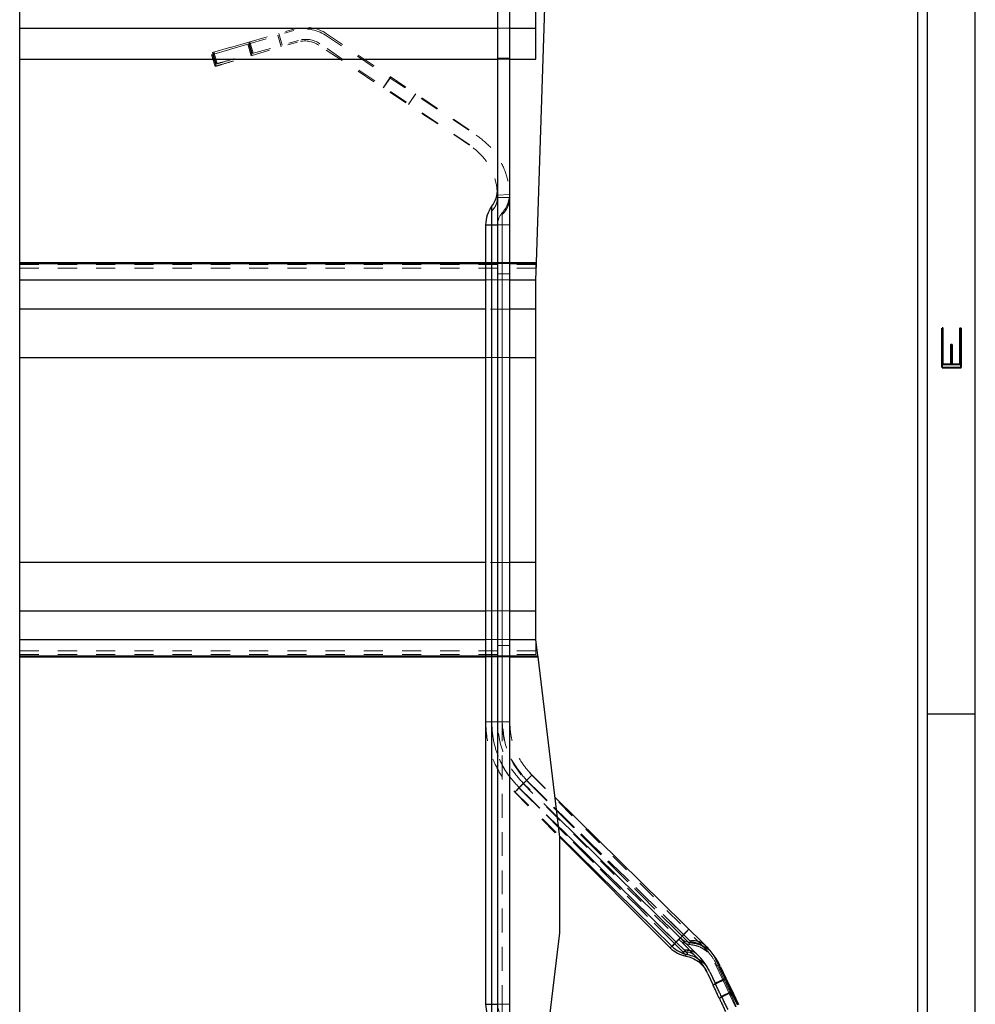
# Model space of a CAD drawing. Header units: inches. Extents: x 7.3 to 43.3, y -43.5 to -20.4.
# Tile 135 of 136: x 37.6 to 42.6, y -29.4 to -24.3. Entities that reach past the tile are written whole.
import ezdxf

# ---------------------------------------------------------------- set-up
doc = ezdxf.new("R2010")
doc.units = ezdxf.units.IN
doc.header["$LTSCALE"] = 0.5
doc.header["$MEASUREMENT"] = 0
doc.linetypes.add('HIDDEN', pattern=[0.225, 0.15, -0.075])
for name, color, linetype in [('APP-M-S', 30, 'Continuous'), ('PUN-M-S2', 1, 'Continuous'), ('SID-M-D', 42, 'Continuous'), ('SID-M-S', 105, 'Continuous')]:
    doc.layers.add(name, color=color, linetype=linetype)
doc.styles.add('R', font='ROMAND.SHX')

# ---------------------------------------------------------------- blocks, each defined once
blk = doc.blocks.new('*U11')
at = {"layer": 'SID-M-S'}
for p, q in [((0.25, 0), (0.25, 22)), ((0.3, 0), (0.3, 22)), ((0.55, 0), (0.55, 22)), ((0.3, 15), (0.55, 15))]:
    blk.add_line(p, q, dxfattribs=at)
at = {"layer": 'SID-M-D', "style": 'R', "width": 4}
blk.add_text('E', height=0.1, rotation=90, dxfattribs=at).set_placement((0.4762, 16.7428))

msp = doc.modelspace()

# ---------------------------------------------------------------- linework, layer by layer
at = {"layer": 'APP-M-S', "linetype": 'Continuous', "lineweight": 25}
for p, q in [((40.1432, -31.3478), (40.1432, -23.1478)), ((40.2062, -31.3478), (40.2062, -23.1478)), ((40.1117, -25.2608), (40.1117, -25.3552)), ((40.0802, -25.3552), (40.0802, -29.4308)), ((40.0802, -25.3552), (40.1117, -25.3552)), ((40.1117, -25.3552), (40.1432, -25.3552)), ((40.1117, -25.3552), (40.1117, -29.4308)), ((40.4431, -28.3504), (41.2298, -29.1234)), ((41.1856, -29.1684), (40.4552, -28.4506)), ((40.4613, -28.5007), (41.0771, -29.1059)), ((40.4673, -28.5508), (41.055, -29.1283)), ((40.4682, -28.5576), (41.0461, -29.1355)), ((41.0461, -29.1355), (41.0541, -29.1275)), ((41.055, -29.1283), (41.0771, -29.1059)), ((41.0771, -29.1059), (41.0992, -29.0834)), ((41.0771, -29.1059), (41.1203, -29.1483)), ((41.3324, -29.2962), (41.2761, -29.1781)), ((41.3092, -29.2347), (41.3373, -29.2938)), ((41.2422, -29.2708), (41.2699, -29.3301)), ((41.2523, -29.2619), (41.2805, -29.3209)), ((41.2699, -29.3301), (41.2821, -29.3244)), ((41.2805, -29.3209), (41.3324, -29.2962)), ((41.3373, -29.2938), (41.3324, -29.2962)), ((41.3652, -29.365), (41.3324, -29.2962)), ((41.3373, -29.2938), (41.3764, -29.3757)), ((41.3652, -29.365), (41.3133, -29.3897)), ((41.3981, -29.4338), (41.3652, -29.365)), ((41.3764, -29.3757), (41.3652, -29.365)), ((41.3764, -29.3757), (41.403, -29.4314)), ((40.0802, -29.4308), (40.1117, -29.4308)), ((40.1117, -29.4308), (40.1432, -29.4308)), ((40.1117, -29.4308), (40.1117, -29.5253)), ((41.315, -29.3932), (41.3021, -29.3992))]:
    msp.add_line(p, q, dxfattribs=at)
at = {"layer": 'APP-M-S', "linetype": 'HIDDEN', "lineweight": 18}
for p, q in [((38.8357, -24.4116), (39.0778, -24.3398)), ((38.8413, -24.4005), (39.0841, -24.3308)), ((40.2062, -24.3272), (40.1432, -24.3272)), ((40.2062, -24.3272), (40.1432, -24.3272)), ((40.2062, -24.3272), (40.1432, -24.3272)), ((40.2062, -24.3272), (40.1432, -24.3272)), ((40.1432, -24.328), (40.2062, -24.328)), ((40.1432, -24.328), (40.2062, -24.328)), ((40.2062, -24.328), (40.1432, -24.328)), ((40.2062, -24.328), (40.1432, -24.328)), ((40.2062, -24.328), (40.1432, -24.328)), ((40.2062, -24.328), (40.1432, -24.328)), ((40.2062, -24.328), (40.1432, -24.328)), ((40.2062, -24.328), (40.1432, -24.328)), ((38.8477, -24.3986), (38.865, -24.4592)), ((38.8587, -24.461), (39.1014, -24.3914)), ((39.0109, -24.4253), (38.993, -24.3649)), ((39.0109, -24.4253), (38.993, -24.3649)), ((39.0164, -24.4158), (38.999, -24.3552)), ((39.0164, -24.4158), (38.999, -24.3552)), ((39.0164, -24.4158), (38.999, -24.3552)), ((39.0164, -24.4158), (38.999, -24.3552)), ((39.0164, -24.4158), (38.999, -24.3552)), ((39.0164, -24.4158), (38.999, -24.3552)), ((39.2424, -24.3644), (40.0312, -24.8865)), ((39.2484, -24.3569), (40.0326, -24.8858)), ((38.8357, -24.4116), (38.6469, -24.4675)), ((38.6469, -24.4675), (38.8357, -24.4116)), ((38.8413, -24.4005), (38.6521, -24.4547)), ((38.6521, -24.4547), (38.8413, -24.4005)), ((38.8535, -24.472), (38.8357, -24.4116)), ((38.8535, -24.472), (38.8357, -24.4116)), ((38.8587, -24.461), (38.8413, -24.4005)), ((38.8587, -24.461), (38.8413, -24.4005)), ((38.8587, -24.461), (38.8413, -24.4005)), ((38.8587, -24.461), (38.8413, -24.4005)), ((38.8587, -24.461), (38.8413, -24.4005)), ((38.8587, -24.461), (38.8413, -24.4005)), ((38.842, -24.4097), (38.8599, -24.4701)), ((38.8535, -24.472), (39.0957, -24.4002)), ((39.9964, -24.9391), (39.2076, -24.417)), ((39.9974, -24.9381), (39.2132, -24.4091)), ((38.6469, -24.4675), (38.6536, -24.4655)), ((38.6469, -24.4675), (38.6479, -24.4672)), ((38.6648, -24.5279), (38.6469, -24.4675)), ((38.6479, -24.4672), (38.6658, -24.5276)), ((38.6521, -24.4547), (38.6588, -24.4528)), ((38.6521, -24.4547), (38.653, -24.4544)), ((38.6694, -24.5153), (38.6521, -24.4547)), ((38.653, -24.4544), (38.6704, -24.515)), ((38.653, -24.4544), (38.6704, -24.515)), ((38.653, -24.4544), (38.6704, -24.515)), ((38.6715, -24.5259), (38.6536, -24.4655)), ((38.6762, -24.5133), (38.6588, -24.4528)), ((40.1432, -24.4846), (40.2062, -24.4846)), ((40.1432, -24.4894), (40.2062, -24.4894)), ((40.1432, -24.4894), (40.2062, -24.4894)), ((39.5798, -24.5878), (39.545, -24.6403)), ((39.5798, -24.5878), (39.545, -24.6403)), ((39.5839, -24.5831), (39.5486, -24.6354)), ((39.5839, -24.5831), (39.5486, -24.6354)), ((39.5839, -24.5831), (39.5486, -24.6354)), ((39.5839, -24.5831), (39.5486, -24.6354)), ((39.5839, -24.5831), (39.5486, -24.6354)), ((39.5839, -24.5831), (39.5486, -24.6354)), ((39.6763, -24.7272), (39.7111, -24.6747)), ((39.6792, -24.7234), (39.7144, -24.6712)), ((40.1388, -25.1698), (40.1386, -25.1696)), ((40.1432, -25.2122), (40.1363, -25.2122)), ((40.2059, -25.1977), (40.143, -25.2001)), ((40.1432, -25.2122), (40.2062, -25.2122)), ((40.2046, -25.2048), (40.2042, -25.2067)), ((40.2062, -25.2122), (40.2044, -25.2122)), ((40.1117, -25.3552), (40.1117, -25.2608)), ((40.1117, -25.3552), (40.1117, -25.2608)), ((40.1117, -25.3552), (40.1117, -25.2608)), ((40.1117, -25.3552), (40.1117, -25.2608)), ((40.1117, -25.2837), (40.1117, -25.3552)), ((40.1117, -25.3552), (40.1117, -25.2837)), ((40.1117, -25.2837), (40.1117, -25.3552)), ((40.1117, -25.3552), (40.1117, -25.2837)), ((40.1117, -25.2837), (40.1117, -25.3552)), ((40.1117, -25.3552), (40.1117, -25.2837)), ((40.1668, -25.3552), (40.1668, -25.2927)), ((40.1668, -25.3552), (40.1668, -25.2927)), ((40.1668, -25.3552), (40.1668, -25.2927)), ((40.1668, -25.3552), (40.1668, -25.2927)), ((40.1668, -25.3552), (40.1668, -25.3016)), ((40.1668, -25.3016), (40.1668, -25.3552)), ((40.1668, -25.3552), (40.1668, -25.3016)), ((40.1668, -25.3016), (40.1668, -25.3552)), ((40.1668, -25.3552), (40.1668, -25.3016)), ((40.1668, -25.3016), (40.1668, -25.3552)), ((40.1117, -25.3552), (40.0802, -25.3552)), ((40.1117, -25.3552), (40.0802, -25.3552)), ((40.1117, -25.3552), (40.0802, -25.3552)), ((40.1117, -25.3552), (40.0802, -25.3552)), ((40.1117, -25.3552), (40.0802, -25.3552)), ((40.1117, -25.3552), (40.0802, -25.3552)), ((40.1117, -25.3552), (40.0802, -25.3552)), ((40.1117, -25.3552), (40.1432, -25.3552)), ((40.1117, -25.3552), (40.1117, -27.9544)), ((40.1117, -27.9544), (40.1117, -25.3552)), ((40.1117, -25.3552), (40.1432, -25.3552)), ((40.1117, -25.3552), (40.1432, -25.3552)), ((40.1117, -25.3552), (40.1117, -27.9544)), ((40.1117, -27.9544), (40.1117, -25.3552)), ((40.1117, -25.3552), (40.1432, -25.3552)), ((40.1117, -25.3552), (40.1432, -25.3552)), ((40.1117, -25.3552), (40.1117, -29.4308)), ((40.1117, -29.4308), (40.1117, -25.3552)), ((40.1117, -25.3552), (40.1432, -25.3552)), ((40.1117, -25.3552), (40.1432, -25.3552)), ((40.1117, -25.3552), (40.1432, -25.3552)), ((40.1117, -25.3552), (40.1117, -29.4308)), ((40.1117, -29.4308), (40.1117, -25.3552)), ((40.1117, -25.3552), (40.1432, -25.3552)), ((40.1117, -25.3552), (40.1432, -25.3552)), ((40.1117, -25.3552), (40.1117, -29.4308)), ((40.1117, -29.4308), (40.1117, -25.3552)), ((40.1117, -25.3552), (40.1432, -25.3552)), ((40.1117, -25.3552), (40.1432, -25.3552)), ((40.1117, -25.3552), (40.1117, -29.4308)), ((40.1117, -29.4308), (40.1117, -25.3552)), ((40.1117, -25.3552), (40.1432, -25.3552)), ((40.1117, -29.4308), (40.1117, -25.3552)), ((40.1668, -25.3552), (40.1432, -25.3552)), ((40.1668, -25.3552), (40.1432, -25.3552)), ((40.1668, -25.3552), (40.1432, -25.3552)), ((40.1668, -25.3552), (40.1432, -25.3552)), ((40.1668, -25.3552), (40.1432, -25.3552)), ((40.1668, -25.3552), (40.1432, -25.3552)), ((40.1668, -25.3552), (40.1432, -25.3552)), ((40.2062, -25.3552), (40.1668, -25.3552)), ((40.1668, -27.9544), (40.1668, -25.3552)), ((40.1668, -25.3552), (40.1668, -27.9544)), ((40.2062, -25.3552), (40.1668, -25.3552)), ((40.2062, -25.3552), (40.1668, -25.3552)), ((40.1668, -27.9544), (40.1668, -25.3552)), ((40.1668, -25.3552), (40.1668, -27.9544)), ((40.2062, -25.3552), (40.1668, -25.3552)), ((40.2062, -25.3552), (40.1668, -25.3552)), ((40.1668, -29.4308), (40.1668, -25.3552)), ((40.1668, -25.3552), (40.1668, -29.4308)), ((40.2062, -25.3552), (40.1668, -25.3552)), ((40.2062, -25.3552), (40.1668, -25.3552)), ((40.2062, -25.3552), (40.1668, -25.3552)), ((40.1668, -29.4308), (40.1668, -25.3552)), ((40.1668, -25.3552), (40.1668, -29.4308)), ((40.2062, -25.3552), (40.1668, -25.3552)), ((40.1668, -29.4308), (40.1668, -25.3552)), ((40.2062, -25.3552), (40.1668, -25.3552)), ((40.1668, -25.3552), (40.1668, -29.4308)), ((40.2062, -25.3552), (40.1668, -25.3552)), ((40.1668, -29.4308), (40.1668, -25.3552)), ((40.2062, -25.3552), (40.1668, -25.3552)), ((40.1668, -25.3552), (40.1668, -29.4308)), ((40.2062, -25.3552), (40.1668, -25.3552)), ((40.1668, -29.4308), (40.1668, -25.3552)), ((40.2062, -25.3552), (40.1668, -25.3552)), ((40.1668, -25.3552), (40.1668, -29.4308)), ((40.1432, -25.5528), (40.2062, -25.5528)), ((40.2062, -25.5528), (40.1432, -25.5528)), ((40.1432, -25.5528), (40.2062, -25.5528)), ((40.2062, -25.5528), (40.1432, -25.5528)), ((40.1432, -25.5528), (40.2062, -25.5528)), ((40.2062, -25.5528), (40.1432, -25.5528)), ((40.1432, -25.5528), (40.2062, -25.5528)), ((40.2062, -25.5528), (40.1432, -25.5528)), ((40.1432, -25.5528), (40.2062, -25.5528)), ((40.2062, -25.5528), (40.1432, -25.5528)), ((40.1432, -25.5528), (40.2062, -25.5528)), ((40.2062, -25.5528), (40.1432, -25.5528)), ((40.1432, -25.5528), (40.2062, -25.5528)), ((40.2062, -25.5528), (40.1432, -25.5528)), ((40.2062, -25.5528), (40.1432, -25.5528)), ((40.2062, -25.5528), (40.1432, -25.5528)), ((40.2062, -25.5528), (40.1432, -25.5528)), ((40.2062, -25.5528), (40.1432, -25.5528)), ((40.2062, -25.5528), (40.1432, -25.5528)), ((40.2062, -25.5528), (40.1432, -25.5528)), ((40.2062, -25.5528), (40.1432, -25.5528)), ((40.2062, -25.5528), (40.1432, -25.5528)), ((40.2062, -25.5528), (40.1432, -25.5528)), ((40.2062, -25.5572), (40.1432, -25.5572)), ((40.1432, -25.5572), (40.2062, -25.5572)), ((40.2062, -25.5572), (40.1432, -25.5572)), ((40.1432, -25.5572), (40.2062, -25.5572)), ((40.2062, -25.5572), (40.1432, -25.5572)), ((40.1432, -25.5572), (40.2062, -25.5572)), ((40.2062, -25.5572), (40.1432, -25.5572)), ((40.1432, -25.5572), (40.2062, -25.5572)), ((40.2062, -25.5572), (40.1432, -25.5572)), ((40.1432, -25.5572), (40.2062, -25.5572)), ((40.2062, -25.5572), (40.1432, -25.5572)), ((40.1432, -25.5572), (40.2062, -25.5572)), ((40.2062, -25.5572), (40.1432, -25.5572)), ((40.1432, -25.5572), (40.2062, -25.5572)), ((40.2062, -25.5572), (40.1432, -25.5572)), ((40.2062, -25.5572), (40.1432, -25.5572)), ((40.2062, -25.5572), (40.1432, -25.5572)), ((40.2062, -25.5572), (40.1432, -25.5572)), ((40.2062, -25.5572), (40.1432, -25.5572)), ((40.2062, -25.5572), (40.1432, -25.5572)), ((40.2062, -25.5572), (40.1432, -25.5572)), ((40.2062, -25.5572), (40.1432, -25.5572)), ((40.2062, -25.5572), (40.1432, -25.5572)), ((40.2062, -25.6114), (40.1432, -25.6114)), ((40.2062, -25.6114), (40.1432, -25.6114)), ((40.1432, -25.6433), (40.2062, -25.6433)), ((40.2062, -25.7968), (40.1432, -25.7968)), ((40.1432, -25.7968), (40.2062, -25.7968)), ((40.1432, -26.0488), (40.2062, -26.0488)), ((40.2062, -26.0488), (40.1432, -26.0488)), ((40.2062, -27.1218), (40.1432, -27.1218)), ((40.1432, -27.1218), (40.2062, -27.1218)), ((40.1432, -27.3738), (40.2062, -27.3738)), ((40.2062, -27.3738), (40.1432, -27.3738)), ((40.1432, -27.5233), (40.2062, -27.5233)), ((40.1432, -27.5552), (40.2062, -27.5552)), ((40.2062, -27.5552), (40.1432, -27.5552)), ((40.1432, -27.6095), (40.2062, -27.6095)), ((40.2062, -27.6095), (40.1432, -27.6095)), ((40.1432, -27.6095), (40.2062, -27.6095)), ((40.2062, -27.6095), (40.1432, -27.6095)), ((40.1432, -27.6095), (40.2062, -27.6095)), ((40.2062, -27.6095), (40.1432, -27.6095)), ((40.1432, -27.6095), (40.2062, -27.6095)), ((40.2062, -27.6095), (40.1432, -27.6095)), ((40.1432, -27.6095), (40.2062, -27.6095)), ((40.2062, -27.6095), (40.1432, -27.6095)), ((40.1432, -27.6095), (40.2062, -27.6095)), ((40.2062, -27.6095), (40.1432, -27.6095)), ((40.1432, -27.6095), (40.2062, -27.6095)), ((40.2062, -27.6095), (40.1432, -27.6095)), ((40.2062, -27.6095), (40.1432, -27.6095)), ((40.2062, -27.6095), (40.1432, -27.6095)), ((40.2062, -27.6095), (40.1432, -27.6095)), ((40.2062, -27.6095), (40.1432, -27.6095)), ((40.2062, -27.6095), (40.1432, -27.6095)), ((40.2062, -27.6095), (40.1432, -27.6095)), ((40.2062, -27.6095), (40.1432, -27.6095)), ((40.2062, -27.6138), (40.1432, -27.6138)), ((40.1432, -27.6138), (40.2062, -27.6138)), ((40.2062, -27.6138), (40.1432, -27.6138)), ((40.1432, -27.6138), (40.2062, -27.6138)), ((40.2062, -27.6138), (40.1432, -27.6138)), ((40.1432, -27.6138), (40.2062, -27.6138)), ((40.2062, -27.6138), (40.1432, -27.6138)), ((40.1432, -27.6138), (40.2062, -27.6138)), ((40.2062, -27.6138), (40.1432, -27.6138)), ((40.1432, -27.6138), (40.2062, -27.6138)), ((40.2062, -27.6138), (40.1432, -27.6138)), ((40.1432, -27.6138), (40.2062, -27.6138)), ((40.2062, -27.6138), (40.1432, -27.6138)), ((40.1432, -27.6138), (40.2062, -27.6138)), ((40.2062, -27.6138), (40.1432, -27.6138)), ((40.2062, -27.6138), (40.1432, -27.6138)), ((40.2062, -27.6138), (40.1432, -27.6138)), ((40.2062, -27.6138), (40.1432, -27.6138)), ((40.2062, -27.6138), (40.1432, -27.6138)), ((40.2062, -27.6138), (40.1432, -27.6138)), ((40.2062, -27.6138), (40.1432, -27.6138)), ((40.1117, -27.9544), (40.0802, -27.9544)), ((40.1117, -27.9544), (40.1432, -27.9544)), ((40.1117, -27.9544), (40.1432, -27.9544)), ((40.1668, -27.9544), (40.1432, -27.9544)), ((40.2062, -27.9544), (40.1668, -27.9544)), ((40.2062, -27.9544), (40.1668, -27.9544)), ((40.3215, -28.2328), (40.2937, -28.2606)), ((40.3215, -28.2328), (40.2937, -28.2606)), ((40.3215, -28.2328), (40.3117, -28.2226)), ((40.3215, -28.2328), (41.2209, -29.1321)), ((40.3226, -28.2319), (40.4431, -28.3504)), ((40.1432, -28.2801), (40.1432, -29.7402)), ((40.2062, -28.2801), (40.2062, -29.7402)), ((40.2547, -28.2996), (40.2324, -28.3218)), ((40.2547, -28.2996), (40.277, -28.2773)), ((40.2547, -28.2996), (40.277, -28.2773)), ((40.2547, -28.2996), (41.0684, -29.1132)), ((41.0684, -29.1132), (40.2547, -28.2996)), ((41.0771, -29.1059), (40.2564, -28.2993)), ((40.2564, -28.2993), (40.4613, -28.5007)), ((40.2937, -28.2606), (40.277, -28.2773)), ((41.1763, -29.1767), (40.277, -28.2773)), ((40.4552, -28.4506), (40.2784, -28.2769)), ((41.1073, -29.0743), (40.2937, -28.2606)), ((40.2937, -28.2606), (41.1073, -29.0743)), ((41.1157, -29.0666), (40.295, -28.26)), ((40.295, -28.26), (41.1157, -29.0666)), ((40.2324, -28.3218), (40.4682, -28.5576)), ((40.2343, -28.3218), (40.4673, -28.5508)), ((41.1073, -29.0743), (41.0906, -29.091)), ((41.1157, -29.0666), (41.0992, -29.0834)), ((41.1352, -29.0464), (41.1073, -29.0743)), ((41.1352, -29.0464), (41.1073, -29.0743)), ((41.1395, -29.1064), (41.1073, -29.0743)), ((41.1073, -29.0743), (41.1395, -29.1064)), ((41.1433, -29.0385), (41.1157, -29.0666)), ((41.1433, -29.0385), (41.1157, -29.0666)), ((41.1481, -29.0984), (41.1157, -29.0666)), ((41.1157, -29.0666), (41.1481, -29.0984)), ((41.0684, -29.1132), (41.0461, -29.1355)), ((41.0541, -29.1275), (41.0684, -29.1132)), ((41.0771, -29.1059), (41.055, -29.1283)), ((41.0684, -29.1132), (41.0906, -29.091)), ((41.0684, -29.1132), (41.0906, -29.091)), ((41.0684, -29.1132), (41.1112, -29.1561)), ((41.1112, -29.1561), (41.0684, -29.1132)), ((41.0771, -29.1059), (41.0992, -29.0834)), ((41.1203, -29.1483), (41.0771, -29.1059)), ((41.1112, -29.1561), (41.1198, -29.1664)), ((41.1763, -29.1767), (41.1863, -29.1871)), ((41.1863, -29.1871), (41.1872, -29.1881)), ((41.322, -29.3058), (41.2667, -29.1872)), ((41.2993, -29.2442), (41.327, -29.3035)), ((41.2699, -29.3301), (41.322, -29.3058)), ((41.2805, -29.3209), (41.3324, -29.2962)), ((41.2821, -29.3244), (41.322, -29.3058)), ((41.327, -29.3035), (41.322, -29.3058)), ((41.322, -29.3058), (41.327, -29.3035)), ((41.3542, -29.3749), (41.322, -29.3058)), ((41.322, -29.3058), (41.3542, -29.3749)), ((41.327, -29.3035), (41.3653, -29.3857)), ((41.3324, -29.2962), (41.3373, -29.2938)), ((41.3324, -29.2962), (41.3652, -29.365)), ((41.3542, -29.3749), (41.3021, -29.3992)), ((41.3652, -29.365), (41.3133, -29.3897)), ((41.3542, -29.3749), (41.315, -29.3932)), ((41.3865, -29.444), (41.3542, -29.3749)), ((41.3653, -29.3857), (41.3542, -29.3749)), ((41.3542, -29.3749), (41.3653, -29.3857)), ((41.3542, -29.3749), (41.3865, -29.444)), ((41.3652, -29.365), (41.3764, -29.3757)), ((41.3652, -29.365), (41.3981, -29.4338)), ((41.3653, -29.3857), (41.3914, -29.4417)), ((40.1117, -29.4308), (40.0802, -29.4308)), ((40.1117, -29.4308), (40.0802, -29.4308)), ((40.1117, -29.4308), (40.0802, -29.4308)), ((40.1117, -29.4308), (40.0802, -29.4308)), ((40.1117, -29.4308), (40.0802, -29.4308)), ((40.1117, -29.4308), (40.1432, -29.4308)), ((40.1117, -29.4308), (40.1117, -29.4914)), ((40.1117, -29.4914), (40.1117, -29.4308)), ((40.1117, -29.4308), (40.1432, -29.4308)), ((40.1117, -29.4308), (40.1432, -29.4308)), ((40.1117, -29.4308), (40.1117, -29.5253)), ((40.1117, -29.4308), (40.1432, -29.4308)), ((40.1117, -29.4308), (40.1432, -29.4308)), ((40.1117, -29.4308), (40.1117, -29.5253)), ((40.1117, -29.4308), (40.1432, -29.4308)), ((40.1117, -29.4308), (40.1432, -29.4308)), ((40.1117, -29.4308), (40.1117, -29.5253)), ((40.1117, -29.4308), (40.1432, -29.4308)), ((40.1117, -29.4308), (40.1432, -29.4308)), ((40.1117, -29.5253), (40.1117, -29.4308)), ((40.1668, -29.4308), (40.1432, -29.4308)), ((40.1668, -29.4308), (40.1432, -29.4308)), ((40.1668, -29.4308), (40.1432, -29.4308)), ((40.1668, -29.4308), (40.1432, -29.4308)), ((40.1668, -29.4308), (40.1432, -29.4308)), ((40.2062, -29.4308), (40.1668, -29.4308)), ((40.1668, -29.4762), (40.1668, -29.4308)), ((40.1668, -29.4308), (40.1668, -29.4762)), ((40.2062, -29.4308), (40.1668, -29.4308)), ((40.2062, -29.4308), (40.1668, -29.4308)), ((40.1668, -29.4308), (40.1668, -29.4933)), ((40.2062, -29.4308), (40.1668, -29.4308)), ((40.1668, -29.4308), (40.1668, -29.4933)), ((40.2062, -29.4308), (40.1668, -29.4308)), ((40.2062, -29.4308), (40.1668, -29.4308)), ((40.1668, -29.4308), (40.1668, -29.4933)), ((40.2062, -29.4308), (40.1668, -29.4308)), ((40.2062, -29.4308), (40.1668, -29.4308)), ((40.1668, -29.4308), (40.1668, -29.4933)), ((40.2062, -29.4308), (40.1668, -29.4308)), ((40.2062, -29.4308), (40.1668, -29.4308))]:
    msp.add_line(p, q, dxfattribs=at)
for centre, radius, start, end in [((39.1337, -24.5286), 0.1969, 56.5, 106.5), ((39.1383, -24.5201), 0.1969, 56, 106), ((39.1337, -24.5286), 0.1339, 56.5, 106.5), ((39.1383, -24.5201), 0.1339, 56, 106), ((40.0401, -25.2092), 0.1033, 313.8384, 353.0017), ((40.0401, -25.2092), 0.1033, 313.8384, 353.0017), ((40.0401, -25.2092), 0.1033, 313.8384, 353.0017), ((40.0487, -25.1886), 0.1575, 318.5904, 0), ((40.0813, -25.2106), 0.1249, 313.2127, 359.2401), ((40.0804, -25.21), 0.126, 313.308, 353.4318), ((40.0804, -25.21), 0.126, 313.308, 353.4318), ((40.2377, -25.3552), 0.0945, 138.5904, 180), ((40.5999, -27.9544), 0.4882, 180, 225), ((40.5999, -27.9544), 0.4882, 180, 225), ((40.5999, -27.9544), 0.4331, 180, 225), ((40.5999, -27.9544), 0.4331, 180, 225), ((41.1574, -29.0242), 0.0945, 225, 265.1375), ((41.1654, -29.016), 0.0945, 225.5, 265.6409), ((41.1531, -29.2048), 0.0994, 47.0127, 97.9059), ((41.1627, -29.1967), 0.0994, 47.5127, 98.4059), ((40.9425, -29.4105), 0.3937, 34.5529, 45), ((41.1216, -29.2364), 0.081, 47.5156, 97.403), ((40.9425, -29.4105), 0.3937, 25, 34.5529), ((40.2377, -29.4308), 0.0945, 180, 221.4096)]:
    msp.add_arc(centre, radius, start, end, dxfattribs=at)
at = {"layer": 'APP-M-S', "linetype": 'Continuous', "lineweight": 25}
for centre, radius, start, end in [((39.9857, -25.1663), 0.1575, 323.1301, 0), ((40.2377, -25.3552), 0.1575, 143.1301, 180), ((41.1654, -29.016), 0.1575, 225.5, 259.3108), ((40.9538, -29.4042), 0.3937, 35.0529, 45.5), ((41.1574, -29.0242), 0.1575, 225, 258.812), ((41.1315, -29.2286), 0.081, 48.0156, 97.903), ((40.9538, -29.4042), 0.3307, 25.5, 45.5), ((40.9538, -29.4042), 0.3937, 25.5, 35.0529), ((40.9425, -29.4105), 0.3307, 25, 42.2802), ((40.2377, -29.4308), 0.1575, 180, 216.8699)]:
    msp.add_arc(centre, radius, start, end, dxfattribs=at)
at = {"layer": 'APP-M-S', "linetype": 'HIDDEN', "lineweight": 18}
for points, knots in [([(38.6648, -24.5279), (38.6684, -24.5268), (38.6755, -24.5247), (38.726, -24.5097), (38.7882, -24.4913), (38.8318, -24.4784), (38.8535, -24.472)], [0, 0, 0, 0, 0.279619, 0.559238, 0.779619, 1, 1, 1, 1]), ([(38.6694, -24.5153), (38.673, -24.5142), (38.6802, -24.5122), (38.7308, -24.4977), (38.7932, -24.4798), (38.8368, -24.4673), (38.8587, -24.461)], [0, 0, 0, 0, 0.279619, 0.559238, 0.779619, 1, 1, 1, 1]), ([(40.1427, -25.2218), (40.1426, -25.2131), (40.1425, -25.196), (40.1406, -25.1785), (40.139, -25.1691), (40.1389, -25.1696), (40.1388, -25.1698)], [0, 0, 0, 0, 0.289713, 0.572769, 0.850851, 1, 1, 1, 1]), ([(40.1117, -25.2837), (40.1219, -25.2714), (40.138, -25.2522), (40.1405, -25.2298), (40.1414, -25.2217)], [0, 0, 0, 0, 0.639332, 1, 1, 1, 1]), ([(40.1117, -25.2837), (40.1219, -25.2714), (40.138, -25.2522), (40.1405, -25.2298), (40.1414, -25.2217)], [0, 0, 0, 0, 0.639332, 1, 1, 1, 1]), ([(40.1117, -25.2837), (40.1219, -25.2714), (40.138, -25.2522), (40.1405, -25.2298), (40.1414, -25.2217)], [0, 0, 0, 0, 0.639332, 1, 1, 1, 1]), ([(40.2055, -25.2244), (40.2055, -25.2205), (40.2055, -25.2128), (40.2051, -25.2067), (40.2048, -25.2041), (40.2046, -25.2048), (40.2046, -25.2048)], [0, 0, 0, 0, 0.346435, 0.67737, 0.996838, 1, 1, 1, 1]), ([(40.2034, -25.2241), (40.2014, -25.2383), (40.1975, -25.267), (40.1771, -25.29), (40.1668, -25.3016)], [0, 0, 0, 0, 0.496884, 1, 1, 1, 1]), ([(40.2034, -25.2241), (40.2014, -25.2383), (40.1975, -25.267), (40.1771, -25.29), (40.1668, -25.3016)], [0, 0, 0, 0, 0.496884, 1, 1, 1, 1]), ([(40.2034, -25.2241), (40.2014, -25.2383), (40.1975, -25.267), (40.1771, -25.29), (40.1668, -25.3016)], [0, 0, 0, 0, 0.496884, 1, 1, 1, 1]), ([(40.0802, -27.9544), (40.0822, -27.9885), (40.086, -28.0567), (40.1176, -28.1547), (40.1654, -28.2459), (40.2113, -28.2965), (40.2343, -28.3218)], [0, 0, 0, 0, 0.2500001, 0.5, 0.7499999, 1, 1, 1, 1]), ([(40.2564, -28.2993), (40.2324, -28.2726), (40.1844, -28.219), (40.141, -28.128), (40.1159, -28.0389), (40.1131, -27.9826), (40.1117, -27.9544)], [0, 0, 0, 0, 0.279903, 0.559806, 0.779903, 1, 1, 1, 1]), ([(40.1117, -27.9544), (40.114, -27.9902), (40.1186, -28.062), (40.153, -28.1567), (40.199, -28.237), (40.2372, -28.2786), (40.2564, -28.2993)], [0, 0, 0, 0, 0.279903, 0.559806, 0.779903, 1, 1, 1, 1]), ([(40.295, -28.26), (40.2739, -28.2363), (40.2316, -28.1888), (40.1802, -28.0859), (40.1719, -28.0042), (40.1668, -27.9544)], [0, 0, 0, 0, 0.280373, 0.560747, 1, 1, 1, 1]), ([(40.1668, -27.9544), (40.1689, -27.9861), (40.1732, -28.0495), (40.2106, -28.1583), (40.263, -28.2215), (40.295, -28.26)], [0, 0, 0, 0, 0.280373, 0.560747, 1, 1, 1, 1]), ([(41.2209, -29.1321), (41.2082, -29.1227), (41.1856, -29.1059), (41.1536, -29.1062), (41.1395, -29.1064)], [0, 0, 0, 0, 0.559355, 1, 1, 1, 1]), ([(41.1395, -29.1064), (41.1411, -29.1081), (41.1443, -29.1115), (41.1483, -29.1166), (41.1502, -29.1195), (41.1483, -29.1166), (41.1444, -29.1115), (41.1411, -29.1081), (41.1395, -29.1064)], [0, 0, 0, 0, 0.115919, 0.239492, 0.499983, 0.76048, 0.881703, 1, 1, 1, 1]), ([(41.2298, -29.1234), (41.217, -29.1141), (41.1943, -29.0975), (41.1623, -29.0981), (41.1481, -29.0984)], [0, 0, 0, 0, 0.559355, 1, 1, 1, 1]), ([(41.1481, -29.0984), (41.1497, -29.1001), (41.153, -29.1035), (41.1571, -29.1085), (41.159, -29.1114), (41.157, -29.1085), (41.1531, -29.1035), (41.1498, -29.1001), (41.1481, -29.0984)], [0, 0, 0, 0, 0.115919, 0.239492, 0.499983, 0.76048, 0.881703, 1, 1, 1, 1]), ([(41.1494, -29.1183), (41.163, -29.1205), (41.1887, -29.1246), (41.2218, -29.1417), (41.243, -29.1587), (41.2552, -29.1716), (41.2593, -29.1769), (41.2613, -29.1796)], [0, 0, 0, 0, 0.288743, 0.54848, 0.782479, 0.892579, 1, 1, 1, 1]), ([(41.1582, -29.1102), (41.1718, -29.1123), (41.1975, -29.1162), (41.2308, -29.1329), (41.2521, -29.1497), (41.2645, -29.1626), (41.2686, -29.1679), (41.2706, -29.1705)], [0, 0, 0, 0, 0.2887431, 0.5484796, 0.7824789, 0.8925789, 1, 1, 1, 1]), ([(41.1112, -29.1561), (41.1257, -29.1564), (41.1516, -29.157), (41.1688, -29.1707), (41.1763, -29.1767)], [0, 0, 0, 0, 0.559489, 1, 1, 1, 1]), ([(41.1203, -29.1483), (41.1348, -29.1485), (41.1607, -29.1489), (41.178, -29.1624), (41.1856, -29.1684)], [0, 0, 0, 0, 0.559489, 1, 1, 1, 1]), ([(41.1363, -29.1699), (41.1365, -29.1702), (41.137, -29.1711), (41.1346, -29.1667), (41.1301, -29.1591), (41.1234, -29.1517), (41.1203, -29.1483)], [0, 0, 0, 0, 0.141508, 0.466918, 0.756115, 1, 1, 1, 1])]:
    msp.add_open_spline(points, degree=3, knots=knots, dxfattribs=at)
for points in [[(40.0312, -24.8865), (40.0567, -24.9062), (40.1077, -24.9454), (40.1627, -25.0257), (40.1993, -25.1159), (40.2039, -25.1801), (40.2062, -25.2122)], [(40.1432, -25.2122), (40.1413, -25.1853), (40.1375, -25.1314), (40.1067, -25.0558), (40.0606, -24.9885), (40.0178, -24.9555), (39.9964, -24.9391)], [(40.1117, -27.9544), (40.1028, -27.9544), (40.0851, -27.9544), (40.0778, -27.9544), (40.0851, -27.9544), (40.1028, -27.9544), (40.1117, -27.9544)], [(40.1117, -27.9544), (40.1208, -27.9544), (40.1389, -27.9544), (40.1418, -27.9544), (40.1432, -27.9544)], [(40.1117, -27.9544), (40.1208, -27.9544), (40.1389, -27.9544), (40.1418, -27.9544), (40.1432, -27.9544)], [(40.2784, -28.2769), (40.2583, -28.2547), (40.218, -28.2103), (40.176, -28.1302), (40.1483, -28.0442), (40.1449, -27.9843), (40.1432, -27.9544)], [(40.1668, -27.9544), (40.1602, -27.9544), (40.1469, -27.9544), (40.1413, -27.9544), (40.1469, -27.9544), (40.1602, -27.9544), (40.1668, -27.9544)], [(40.2062, -27.9544), (40.2044, -27.9544), (40.2008, -27.9544), (40.1781, -27.9544), (40.1668, -27.9544)], [(40.2062, -27.9544), (40.2044, -27.9544), (40.2008, -27.9544), (40.1781, -27.9544), (40.1668, -27.9544)], [(40.2062, -27.9544), (40.2077, -27.9801), (40.2106, -28.0317), (40.2344, -28.1057), (40.2705, -28.1746), (40.3052, -28.2128), (40.3226, -28.2319)], [(40.295, -28.26), (40.3029, -28.2519), (40.3188, -28.2358), (40.3213, -28.2332), (40.3226, -28.2319)], [(40.3226, -28.2319), (40.3213, -28.2332), (40.3188, -28.2358), (40.3029, -28.2519), (40.295, -28.26)], [(40.2564, -28.2993), (40.2501, -28.3057), (40.2377, -28.3183), (40.2326, -28.3235), (40.2377, -28.3183), (40.2501, -28.3057), (40.2564, -28.2993)], [(40.2564, -28.2993), (40.2627, -28.2928), (40.2754, -28.2799), (40.2774, -28.2779), (40.2784, -28.2769)], [(40.2784, -28.2769), (40.2774, -28.2779), (40.2754, -28.2799), (40.2627, -28.2928), (40.2564, -28.2993)], [(40.295, -28.26), (40.2903, -28.2647), (40.281, -28.2742), (40.2771, -28.2782), (40.281, -28.2742), (40.2903, -28.2647), (40.295, -28.26)]]:
    msp.add_open_spline(points, degree=3, dxfattribs=at)
at = {"layer": 'APP-M-S', "linetype": 'Continuous', "lineweight": 25}
for points, knots in [([(41.1198, -29.1664), (41.1203, -29.167), (41.125, -29.1726), (41.1268, -29.1776), (41.127, -29.1778), (41.127, -29.1778)], [0, 0, 0, 0, 0.064637, 0.603597, 1, 1, 1, 1]), ([(41.1203, -29.1483), (41.1241, -29.1526), (41.1325, -29.162), (41.1363, -29.1699), (41.1363, -29.1699), (41.1363, -29.1699)], [0, 0, 0, 0, 0.32022, 0.711912, 1, 1, 1, 1]), ([(41.1275, -29.1788), (41.1392, -29.1818), (41.1625, -29.188), (41.1934, -29.2068), (41.2197, -29.2311), (41.2316, -29.2511), (41.2375, -29.2611)], [0, 0, 0, 0, 0.250889, 0.501537, 0.75141, 1, 1, 1, 1]), ([(41.1368, -29.1709), (41.1485, -29.1738), (41.1719, -29.1798), (41.203, -29.1983), (41.2295, -29.2224), (41.2415, -29.2423), (41.2475, -29.2522)], [0, 0, 0, 0, 0.250889, 0.501537, 0.75141, 1, 1, 1, 1]), ([(41.3021, -29.3992), (41.3006, -29.3961), (41.2977, -29.3899), (41.2891, -29.3714), (41.2795, -29.3508), (41.2731, -29.337), (41.2699, -29.3301)], [0, 0, 0, 0, 0.279732, 0.559464, 0.779732, 1, 1, 1, 1]), ([(41.3133, -29.3897), (41.3118, -29.3867), (41.3089, -29.3805), (41.3001, -29.362), (41.2903, -29.3416), (41.2838, -29.3278), (41.2805, -29.3209)], [0, 0, 0, 0, 0.279732, 0.5594638, 0.7797319, 1, 1, 1, 1]), ([(41.3133, -29.3897), (41.3148, -29.3928), (41.3177, -29.399), (41.3265, -29.4175), (41.3363, -29.4379), (41.3429, -29.4517), (41.3461, -29.4586)], [0, 0, 0, 0, 0.279732, 0.559464, 0.779732, 1, 1, 1, 1]), ([(41.3021, -29.3992), (41.3035, -29.4023), (41.3064, -29.4085), (41.3151, -29.427), (41.3247, -29.4476), (41.3311, -29.4614), (41.3343, -29.4683)], [0, 0, 0, 0, 0.279732, 0.559464, 0.779732, 1, 1, 1, 1])]:
    msp.add_open_spline(points, degree=3, knots=knots, dxfattribs=at)
at = {"layer": 'PUN-M-S2', "linetype": 'Continuous', "lineweight": 25}
for p, q in [((40.3462, -25.5528), (40.4129, -23.5348)), ((37.6432, -24.328), (37.6432, -23.7)), ((40.3432, -24.328), (40.3432, -23.7)), ((37.6432, -24.4894), (37.6432, -24.328)), ((37.6432, -24.328), (40.1432, -24.328)), ((40.2062, -24.328), (40.3432, -24.328)), ((40.3432, -24.4894), (40.3432, -24.328)), ((37.6432, -24.4894), (40.1432, -24.4894)), ((37.6432, -25.5528), (37.6432, -24.4894)), ((40.2062, -24.4894), (40.3432, -24.4894)), ((37.6432, -25.5572), (37.6432, -25.5528)), ((37.6432, -25.5528), (40.0802, -25.5528)), ((37.6432, -25.6433), (37.6432, -25.5572)), ((37.6432, -25.5572), (40.0802, -25.5572)), ((40.2062, -25.5528), (40.3462, -25.5528)), ((40.2062, -25.5572), (40.346, -25.5572)), ((40.3432, -25.6433), (40.346, -25.5572)), ((40.346, -25.5572), (40.3462, -25.5528)), ((37.6432, -25.7968), (37.6432, -25.6433)), ((37.6432, -25.6433), (40.0802, -25.6433)), ((40.2062, -25.6433), (40.3432, -25.6433)), ((40.3432, -25.7968), (40.3432, -25.6433)), ((40.0802, -25.7968), (37.6432, -25.7968)), ((37.6432, -25.9228), (37.6432, -25.7968)), ((40.3432, -25.7968), (40.2062, -25.7968)), ((40.3432, -25.9228), (40.3432, -25.7968)), ((37.6432, -26.0488), (37.6432, -25.9228)), ((40.3432, -26.0488), (40.3432, -25.9228)), ((37.6432, -26.0488), (40.0802, -26.0488)), ((37.6432, -27.1218), (37.6432, -26.0488)), ((40.2062, -26.0488), (40.3432, -26.0488)), ((40.3432, -27.1218), (40.3432, -26.0488)), ((40.0802, -27.1218), (37.6432, -27.1218)), ((37.6432, -27.2478), (37.6432, -27.1218)), ((40.3432, -27.1218), (40.2062, -27.1218)), ((40.3432, -27.2478), (40.3432, -27.1218)), ((37.6432, -27.3738), (37.6432, -27.2478)), ((40.3432, -27.3738), (40.3432, -27.2478)), ((37.6432, -27.3738), (40.0802, -27.3738)), ((37.6432, -27.5233), (37.6432, -27.3738)), ((40.2062, -27.3738), (40.3432, -27.3738)), ((40.3432, -27.5233), (40.3432, -27.3738)), ((37.6432, -27.6095), (37.6432, -27.5233)), ((37.6432, -27.5233), (40.0802, -27.5233)), ((40.2062, -27.5233), (40.3432, -27.5233)), ((40.3536, -27.6095), (40.3432, -27.5233)), ((37.6432, -27.6138), (37.6432, -27.6095)), ((37.6432, -27.6095), (40.0802, -27.6095)), ((37.6432, -29.7402), (37.6432, -27.6138)), ((37.6432, -27.6138), (40.0802, -27.6138)), ((40.2062, -27.6095), (40.3536, -27.6095)), ((40.2062, -27.6138), (40.3541, -27.6138)), ((40.3541, -27.6138), (40.3536, -27.6095)), ((40.4682, -28.5579), (40.3541, -27.6138)), ((40.4682, -29.0579), (40.4682, -28.5579)), ((40.3858, -29.7402), (40.4682, -29.0579))]:
    msp.add_line(p, q, dxfattribs=at)
at = {"layer": 'PUN-M-S2', "linetype": 'HIDDEN', "lineweight": 18}
for p, q in [((37.6432, -24.328), (40.3432, -24.328)), ((40.1432, -24.328), (40.2062, -24.328)), ((37.6432, -25.5528), (40.3462, -25.5528)), ((37.6432, -25.5572), (40.346, -25.5572)), ((37.6432, -25.5628), (40.3432, -25.5628)), ((40.0802, -25.5528), (40.2062, -25.5528)), ((40.0802, -25.5572), (40.2062, -25.5572)), ((40.3432, -25.5828), (40.3432, -25.5628)), ((37.6432, -25.5828), (40.3432, -25.5828)), ((37.6432, -25.5828), (40.3432, -25.5828)), ((40.3432, -25.6433), (40.3432, -25.5828)), ((40.0802, -25.6433), (40.2062, -25.6433)), ((40.2062, -25.7968), (40.0802, -25.7968)), ((40.0802, -26.0488), (40.2062, -26.0488)), ((40.2062, -27.1218), (40.0802, -27.1218)), ((40.0802, -27.3738), (40.2062, -27.3738)), ((40.0802, -27.5233), (40.2062, -27.5233)), ((40.3432, -27.5828), (40.3432, -27.5233)), ((37.6432, -27.5828), (40.3432, -27.5828)), ((37.6432, -27.5828), (40.3432, -27.5828)), ((40.3432, -27.6028), (40.3432, -27.5828)), ((37.6432, -27.6028), (40.3432, -27.6028)), ((37.6432, -27.6095), (40.3536, -27.6095)), ((37.6432, -27.6138), (40.3541, -27.6138)), ((40.0802, -27.6095), (40.2062, -27.6095)), ((40.0802, -27.6138), (40.2062, -27.6138))]:
    msp.add_line(p, q, dxfattribs=at)

# ---------------------------------------------------------------- block references
at = {"layer": 'SID-M-D'}
msp.add_blockref('*U11', (42.0913, -42.9132), dxfattribs=at)

doc.saveas('drawing.dxf')
